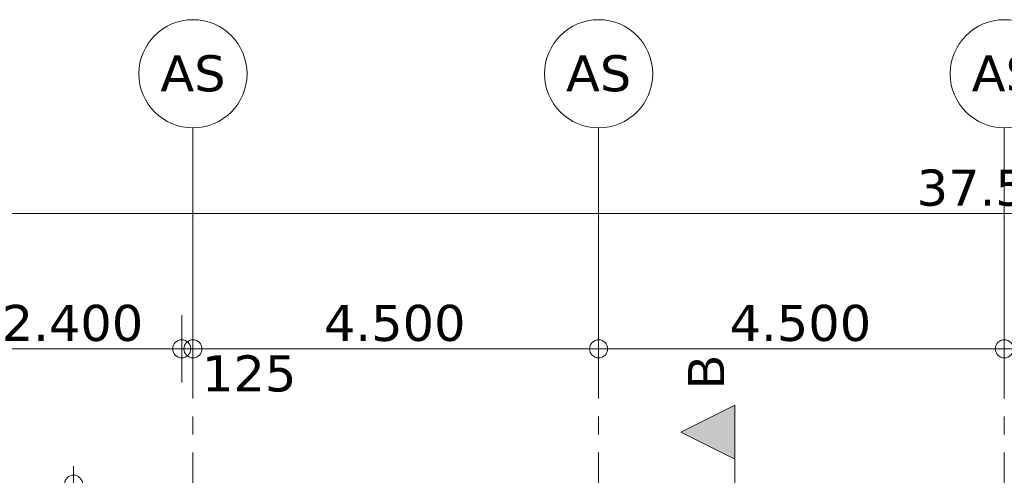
# Model space of a CAD drawing. Header units: millimetres. Extents: x -14925 to 266687, y -3550 to 35834.
# Tile 56 of 244: x -1922 to 9000, y 18098 to 23150. Entities that reach past the tile are written whole.
import ezdxf
from ezdxf.enums import TextEntityAlignment as Align

# ---------------------------------------------------------------- set-up
doc = ezdxf.new("R2010")
doc.units = ezdxf.units.MM
doc.header["$MEASUREMENT"] = 0
doc.linetypes.add('B0204', pattern=[2600, 2000, -200, 200, -200])
doc.linetypes.add('B0302', pattern=[2502.000046, 1252.000046, -625, 0, -625])
for name, color, linetype in [('A Lijn doorsnede', 7, 'Continuous'), ('A Lijn doorsnede 2D arcering', 7, 'Continuous'), ('A Stramien', 7, 'Continuous'), ('Tekst_dim 1_ 100 .DO', 7, 'Continuous')]:
    doc.layers.add(name, color=color, linetype=linetype)
doc.styles.add('GENERATED_STYLE_2', font='verdana.ttf')
doc.styles.add('GENERATED_STYLE_3', font='arial.ttf')
doc.dimstyles.new('GENERATED_STYLE__1', dxfattribs={"dimtxt": 400, "dimasz": 380, "dimexe": 0.18, "dimexo": 0.0625, "dimgap": 0, "dimtad": 1, "dimdec": 0, "dimzin": 0, "dimdsep": 46, "dimtxsty": 'GENERATED_STYLE_2', "dimblk": 'ARROWHEAD_7', "dimblk1": 'ARROWHEAD_7', "dimblk2": 'ARROWHEAD_7', "dimcen": 0.09, "dimse1": 1, "dimse2": 1, "dimclrd": 9, "dimclre": 9, "dimclrt": 9, "dimadec": 1, "dimazin": 0, "dimtfac": 1, "dimtdec": 4, "dimtmove": 0, "dimatfit": 3, "dimfxl": 1, "dimtolj": 1, "dimtzin": 0, "dimarcsym": 0})
doc.dimstyles.new('GENERATED_STYLE__2', dxfattribs={"dimtxt": 400, "dimasz": 380, "dimexe": 0.18, "dimexo": 0.0625, "dimgap": 0, "dimtad": 1, "dimtih": 1, "dimtoh": 1, "dimdec": 0, "dimzin": 0, "dimdsep": 46, "dimtxsty": 'GENERATED_STYLE_2', "dimblk": 'ARROWHEAD_7', "dimblk1": 'ARROWHEAD_7', "dimblk2": 'ARROWHEAD_7', "dimcen": 0.09, "dimse1": 1, "dimse2": 1, "dimclrd": 9, "dimclre": 9, "dimclrt": 9, "dimadec": 1, "dimazin": 0, "dimtfac": 1, "dimtdec": 4, "dimtmove": 0, "dimatfit": 3, "dimfxl": 1, "dimtolj": 1, "dimtzin": 0, "dimarcsym": 0})

# ---------------------------------------------------------------- blocks, each defined once
blk = doc.blocks.new('Standard grid marker_2')
at = {"layer": 'A Stramien', "color": 7, "linetype": 'B0204', "lineweight": 0}
for q in [(24500, 0), (0, 0)]:
    blk.add_line((1000, 0), q, dxfattribs=at)
at = {"layer": 'A Stramien', "color": 7, "linetype": 'Continuous', "lineweight": 0, "flags": 128}
blk.add_lwpolyline([(0, 0, 1), (-1200, 0, 1)], format="xyb", close=True, dxfattribs=at)
at = {"layer": 'A Stramien', "color": 7, "linetype": 'B0204', "lineweight": 0}
blk.add_point((1000, 0), dxfattribs=at)
blk.add_point((1000, 0), dxfattribs=at)
at = {"layer": 'A Stramien', "color": 9, "lineweight": 0, "style": 'GENERATED_STYLE_2'}
blk.add_attdef('AC_MarkerText_1', text='', height=400, rotation=90, dxfattribs=at).set_placement((-949, -143), align=Align.TOP_CENTER)
blk = doc.blocks.new('*D1754')
at = {"layer": 'Tekst_dim 1_ 100 .DO', "color": 9, "linetype": 'Continuous', "lineweight": 0}
for p, q in [((-1325, 17900), (-1325, 18200)), ((-950, 18000), (-1700, 18000)), ((-1325, 10850), (-1325, 17900)), ((-1325, 7350), (-1325, 10850)), ((-950, 10750), (-1700, 10750))]:
    blk.add_line(p, q, dxfattribs=at)
for centre in [(-1325, 18000), (-1325, 10750)]:
    blk.add_circle(centre, 100, dxfattribs=at)
at = {"layer": 'Tekst_dim 1_ 100 .DO', "color": 9, "lineweight": 0, "insert": (-1405, 13578), "char_height": 400, "attachment_point": 7, "rotation": 90, "style": 'GENERATED_STYLE_2'}
blk.add_mtext('\\A1;{\\pql;\\fVerdana|b0|i0|c0|p0;\\W1.000000;7.250}', dxfattribs=at)
blk = doc.blocks.new('ARROWHEAD_7')
at = {"color": 0, "linetype": 'Continuous', "lineweight": 0}
for p, q in [((0, 0), (-1, 0)), ((-0.25, 0), (0.25, 0)), ((0, -0.25), (0, 0.25))]:
    blk.add_line(p, q, dxfattribs=at)
blk.add_circle((0, 0), 0.25, dxfattribs=at)
blk = doc.blocks.new('*D1756')
at = {"layer": 'Tekst_dim 1_ 100 .DO', "color": 9, "linetype": 'Continuous', "lineweight": 0}
for p, q in [((-125, 19125), (-125, 19875)), ((-9675, 19500), (-2425, 19500)), ((-2425, 19500), (-25, 19500))]:
    blk.add_line(p, q, dxfattribs=at)
blk.add_circle((-125, 19500), 100, dxfattribs=at)
at = {"layer": 'Tekst_dim 1_ 100 .DO', "color": 9, "lineweight": 0, "insert": (-2122, 19580), "char_height": 400, "attachment_point": 7, "style": 'GENERATED_STYLE_2'}
blk.add_mtext('\\A1;{\\pql;\\fVerdana|b0|i0|c0|p0;\\W1.000000;2.400}', dxfattribs=at)
blk = doc.blocks.new('*D1757')
at = {"layer": 'Tekst_dim 1_ 100 .DO', "color": 9, "linetype": 'Continuous', "lineweight": 0}
for p, q in [((0, 19125), (0, 19875)), ((-2425, 19500), (-25, 19500)), ((-25, 19500), (100, 19500))]:
    blk.add_line(p, q, dxfattribs=at)
blk.add_circle((0, 19500), 100, dxfattribs=at)
blk = doc.blocks.new('*D1758')
at = {"layer": 'Tekst_dim 1_ 100 .DO', "color": 9, "linetype": 'Continuous', "lineweight": 0}
for p, q in [((4500, 19125), (4500, 19875)), ((-25, 19500), (100, 19500)), ((100, 19500), (4600, 19500))]:
    blk.add_line(p, q, dxfattribs=at)
blk.add_circle((4500, 19500), 100, dxfattribs=at)
at = {"layer": 'Tekst_dim 1_ 100 .DO', "color": 9, "lineweight": 0, "char_height": 400, "attachment_point": 7, "style": 'GENERATED_STYLE_2'}
for s, insert in [('\\A1;{\\pql;\\fVerdana|b0|i0|c0|p0;\\W1.000000;4.500}', (1453, 19580)), ('\\A1;{\\pql;\\fVerdana|b0|i0|c0|p0;\\W1.000000;125}', (100, 19020))]:
    blk.add_mtext(s, dxfattribs=dict(at, insert=insert))
blk = doc.blocks.new('*D1759')
at = {"layer": 'Tekst_dim 1_ 100 .DO', "color": 9, "linetype": 'Continuous', "lineweight": 0}
for p, q in [((4500, 19125), (4500, 19875)), ((9000, 19125), (9000, 19875)), ((100, 19500), (4600, 19500)), ((4600, 19500), (9100, 19500))]:
    blk.add_line(p, q, dxfattribs=at)
for centre in [(4500, 19500), (9000, 19500)]:
    blk.add_circle(centre, 100, dxfattribs=at)
at = {"layer": 'Tekst_dim 1_ 100 .DO', "color": 9, "lineweight": 0, "insert": (5953, 19580), "char_height": 400, "attachment_point": 7, "style": 'GENERATED_STYLE_2'}
blk.add_mtext('\\A1;{\\pql;\\fVerdana|b0|i0|c0|p0;\\W1.000000;4.500}', dxfattribs=at)
blk = doc.blocks.new('*D1760')
at = {"layer": 'Tekst_dim 1_ 100 .DO', "color": 9, "linetype": 'Continuous', "lineweight": 0}
for p, q in [((9000, 19125), (9000, 19875)), ((4600, 19500), (9100, 19500)), ((9100, 19500), (13600, 19500))]:
    blk.add_line(p, q, dxfattribs=at)
blk.add_circle((9000, 19500), 100, dxfattribs=at)
at = {"layer": 'Tekst_dim 1_ 100 .DO', "color": 9, "lineweight": 0, "insert": (10453, 19580), "char_height": 400, "attachment_point": 7, "style": 'GENERATED_STYLE_2'}
blk.add_mtext('\\A1;{\\pql;\\fVerdana|b0|i0|c0|p0;\\W1.000000;4.500}', dxfattribs=at)
blk = doc.blocks.new('*D1765')
at = {"layer": 'Tekst_dim 1_ 100 .DO', "color": 9, "linetype": 'Continuous', "lineweight": 0}
for p, q in [((-9775, 20625), (-9775, 21375)), ((27775, 20625), (27775, 21375)), ((-9975, 21000), (-9675, 21000)), ((-9675, 21000), (27675, 21000)), ((27675, 21000), (27975, 21000))]:
    blk.add_line(p, q, dxfattribs=at)
for centre in [(-9775, 21000), (27775, 21000)]:
    blk.add_circle(centre, 100, dxfattribs=at)
at = {"layer": 'Tekst_dim 1_ 100 .DO', "color": 9, "lineweight": 0, "insert": (8028, 21080), "char_height": 400, "attachment_point": 7, "style": 'GENERATED_STYLE_2'}
blk.add_mtext('\\A1;{\\pql;\\fVerdana|b0|i0|c0|p0;\\W1.000000;37.550}', dxfattribs=at)
blk = doc.blocks.new('Cutting Plane_2_3', base_point=(6012, 18575))
at = {"layer": 'A Lijn doorsnede 2D arcering', "linetype": 'Continuous', "lineweight": 0, "true_color": 0x000000}
blk.add_hatch(color=18, dxfattribs=at).paths.add_polyline_path([(6012, 18875), (5412, 18575), (6012, 18275)])
at = {"layer": 'A Lijn doorsnede', "color": 9, "linetype": 'B0302', "lineweight": 0}
blk.add_line((6012, 18275), (6012, 16575), dxfattribs=at)
at = {"layer": 'A Lijn doorsnede', "color": 2, "linetype": 'Continuous', "lineweight": 0, "flags": 128}
blk.add_lwpolyline([(6012, 18875), (6012, 18275), (5412, 18575)], close=True, dxfattribs=at)
at = {"layer": 'A Lijn doorsnede', "color": 2, "lineweight": 0, "insert": (5892, 19055), "char_height": 400, "attachment_point": 7, "rotation": 90, "style": 'GENERATED_STYLE_3'}
blk.add_mtext('\\A1;{\\pql;\\pt0;\\fArial|b0|i0|c0|p0;\\W1.000000;B}', dxfattribs=at)

msp = doc.modelspace()

# ---------------------------------------------------------------- block references
at = {"layer": 'A Lijn doorsnede', "color": 9, "lineweight": 0}
msp.add_blockref('Cutting Plane_2_3', (6011.7, 18575), dxfattribs=at)
at = {"layer": 'A Stramien', "color": 1, "linetype": 'Continuous', "lineweight": 0}
ref = msp.add_blockref('Standard grid marker_2', (0, 21950), dxfattribs=dict(at, zscale=1000, rotation=270))
ref.add_attrib('AC_MarkerText_1', 'AS', dxfattribs={"color": 9, "lineweight": 0, "height": 400, "rotation": 360, "style": 'GENERATED_STYLE_2'}).set_placement((0, 22756.1), align=Align.TOP_CENTER)
ref = msp.add_blockref('Standard grid marker_2', (4500, 21950), dxfattribs=dict(at, zscale=1000, rotation=270))
ref.add_attrib('AC_MarkerText_1', 'AS', dxfattribs={"color": 9, "lineweight": 0, "height": 400, "rotation": 360, "style": 'GENERATED_STYLE_2'}).set_placement((4500, 22756.1), align=Align.TOP_CENTER)
ref = msp.add_blockref('Standard grid marker_2', (9000, 21950), dxfattribs=dict(at, zscale=1000, rotation=270))
ref.add_attrib('AC_MarkerText_1', 'AS', dxfattribs={"color": 9, "lineweight": 0, "height": 400, "rotation": 360, "style": 'GENERATED_STYLE_2'}).set_placement((9000, 22756.1), align=Align.TOP_CENTER)

# ---------------------------------------------------------------- dimensions: what is measured, and where the dimension line sits
at = {"layer": 'Tekst_dim 1_ 100 .DO', "color": 9, "linetype": 'Continuous', "lineweight": 0}
for base, p1, p2, picture, middle in [((27775, 21000), (-9775, 18125), (27775, 18125), '*D1765', (8850.6, 21280)), ((-125, 19500), (-2525, 18125), (-125, 18000), '*D1756', (-1452.2, 19780)), ((4500, 19500), (0, 9250), (4500, 9250), '*D1758', (2122.8, 19780)), ((9000, 19500), (4500, 9250), (9000, 9250), '*D1759', (6622.8, 19780)), ((13500, 19500), (9000, 9250), (13500, 9250), '*D1760', (11122.8, 19780)), ((0, 19500), (-125, 18000), (0, 9250), '*D1757', (556.6, 19220))]:
    dim = msp.add_linear_dim(base=base, p1=p1, p2=p2, dimstyle='GENERATED_STYLE__2', dxfattribs=at)
    dim.commit()
    dim.dimension.update_dxf_attribs({"geometry": picture, "text_midpoint": middle, "dimtype": 160})
dim = msp.add_linear_dim(base=(-1325, 18000), p1=(-1031.8, 10750), p2=(-867.6, 18000), angle=90, dimstyle='GENERATED_STYLE__1', dxfattribs=at)
dim.commit()
dim.dimension.update_dxf_attribs({"geometry": '*D1754', "text_midpoint": (-1605, 14247.8), "dimtype": 160, "text_rotation": 90})

doc.saveas('drawing.dxf')
